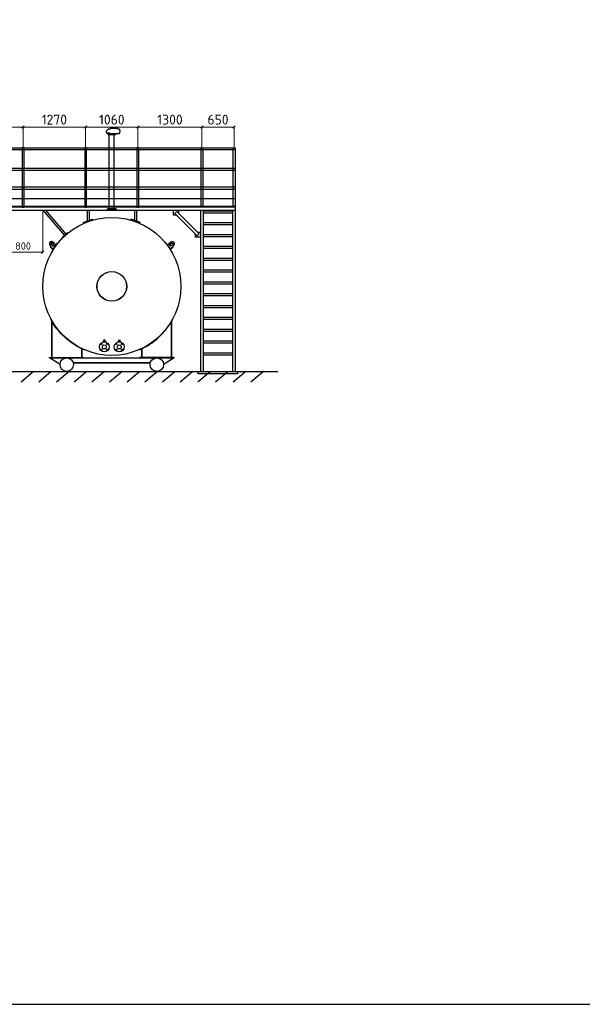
# Model space of a CAD drawing. Header units: millimetres. Extents: x -34827 to 118056, y 11959 to 116489.
# Tile 92 of 105: x 80941 to 92354, y 70410 to 90380. Entities that reach past the tile are written whole.
import ezdxf

# ---------------------------------------------------------------- set-up
doc = ezdxf.new("R2010")
doc.units = ezdxf.units.MM
doc.linetypes.add('K5LT32775', pattern=[0])
doc.layers.add('SV-DIM-MECH', color=7, linetype='Continuous')
doc.layers.add('Резервуар', color=7, linetype='Continuous')
doc.layers.add('Размеры', color=7, linetype='Continuous', lineweight=15)
doc.styles.get("Standard").update_dxf_attribs({"font": 'isocpeur.ttf'})
doc.dimstyles.new('Размер 1000', dxfattribs={"dimtxt": 300, "dimasz": 50, "dimexe": 0.18, "dimexo": 0.0625, "dimgap": 50, "dimtad": 1, "dimdec": 0, "dimrnd": 1, "dimzin": 0, "dimdsep": 46, "dimtxsty": 'Standard', "dimblk": 'OBLIQUE', "dimcen": -0.09, "dimclrd": 5, "dimclre": 5, "dimclrt": 5, "dimadec": 0, "dimazin": 0, "dimtfac": 1, "dimtdec": 0, "dimtofl": 0, "dimtmove": 0, "dimatfit": 3, "dimldrblk": 'OBLIQUE', "dimfxl": 1, "dimtolj": 1, "dimtzin": 0, "dimlwd": 13, "dimlwe": 13, "dimarcsym": 0})

# ---------------------------------------------------------------- blocks, each defined once
blk = doc.blocks.new('_Oblique')
at = {"color": 0, "linetype": 'ByBlock', "lineweight": -2}
blk.add_line((-0.5, -0.5), (0.5, 0.5), dxfattribs=at)
blk = doc.blocks.new('*D228')
at = {"layer": 'Defpoints', "color": 0, "transparency": 16777216}
for p in [(83339, 88203), (82279, 87779), (83339, 87779)]:
    blk.add_point(p, dxfattribs=at)
at = {"layer": 'SV-DIM-MECH', "color": 5, "lineweight": 13, "transparency": 16777216}
for p, q in [((82279, 87779), (82279, 88203)), ((82279, 88203), (83339, 88203)), ((83339, 87779), (83339, 88203))]:
    blk.add_line(p, q, dxfattribs=at)
at = {"layer": 'SV-DIM-MECH', "color": 5, "lineweight": 13, "transparency": 16777216, "xscale": 50, "yscale": 50, "zscale": 50, "rotation": 180}
blk.add_blockref('_Oblique', (82279, 88203), dxfattribs=at)
at = {"layer": 'SV-DIM-MECH', "color": 5, "lineweight": 13, "transparency": 16777216, "xscale": 50, "yscale": 50, "zscale": 50}
blk.add_blockref('_Oblique', (83339, 88203), dxfattribs=at)
at = {"layer": 'SV-DIM-MECH', "color": 5, "transparency": 16777216, "insert": (82809, 88353), "char_height": 200, "attachment_point": 5}
blk.add_mtext('\\A1;1060', dxfattribs=at)
blk = doc.blocks.new('*D154')
at = {"layer": 'Defpoints', "color": 0, "transparency": 16777216}
for p in [(81009, 88203), (79739, 87779), (81009, 87779)]:
    blk.add_point(p, dxfattribs=at)
at = {"layer": 'SV-DIM-MECH', "color": 5, "lineweight": 13, "transparency": 16777216}
for p, q in [((79739, 87779), (79739, 88203)), ((79739, 88203), (81009, 88203)), ((81009, 87779), (81009, 88203))]:
    blk.add_line(p, q, dxfattribs=at)
at = {"layer": 'SV-DIM-MECH', "color": 5, "lineweight": 13, "transparency": 16777216, "xscale": 50, "yscale": 50, "zscale": 50, "rotation": 180}
blk.add_blockref('_Oblique', (79739, 88203), dxfattribs=at)
at = {"layer": 'SV-DIM-MECH', "color": 5, "lineweight": 13, "transparency": 16777216, "xscale": 50, "yscale": 50, "zscale": 50}
blk.add_blockref('_Oblique', (81009, 88203), dxfattribs=at)
at = {"layer": 'SV-DIM-MECH', "color": 5, "transparency": 16777216, "insert": (80374, 88353), "char_height": 200, "attachment_point": 5}
blk.add_mtext('\\A1;1270', dxfattribs=at)
blk = doc.blocks.new('*D155')
at = {"layer": 'Defpoints', "color": 0, "transparency": 16777216}
for p in [(82279, 88203), (81009, 87779), (82279, 87779)]:
    blk.add_point(p, dxfattribs=at)
at = {"layer": 'SV-DIM-MECH', "color": 5, "lineweight": 13, "transparency": 16777216}
for p, q in [((81009, 87779), (81009, 88203)), ((81009, 88203), (82279, 88203)), ((82279, 87779), (82279, 88203))]:
    blk.add_line(p, q, dxfattribs=at)
at = {"layer": 'SV-DIM-MECH', "color": 5, "lineweight": 13, "transparency": 16777216, "xscale": 50, "yscale": 50, "zscale": 50, "rotation": 180}
blk.add_blockref('_Oblique', (81009, 88203), dxfattribs=at)
at = {"layer": 'SV-DIM-MECH', "color": 5, "lineweight": 13, "transparency": 16777216, "xscale": 50, "yscale": 50, "zscale": 50}
blk.add_blockref('_Oblique', (82279, 88203), dxfattribs=at)
at = {"layer": 'SV-DIM-MECH', "color": 5, "transparency": 16777216, "insert": (81644, 88353), "char_height": 200, "attachment_point": 5}
blk.add_mtext('\\A1;1270', dxfattribs=at)
blk = doc.blocks.new('*D233')
at = {"layer": 'Defpoints', "color": 0, "transparency": 16777216}
for p in [(80609, 86519), (81409, 86519), (81409, 85664)]:
    blk.add_point(p, dxfattribs=at)
at = {"layer": 'SV-DIM-MECH', "color": 5, "lineweight": 13, "transparency": 16777216}
for p, q in [((80609, 86519), (80609, 85664)), ((81409, 86519), (81409, 85664)), ((80609, 85664), (81409, 85664))]:
    blk.add_line(p, q, dxfattribs=at)
at = {"layer": 'SV-DIM-MECH', "color": 5, "lineweight": 13, "transparency": 16777216, "xscale": 50, "yscale": 50, "zscale": 50, "rotation": 180}
blk.add_blockref('_Oblique', (80609, 85664), dxfattribs=at)
at = {"layer": 'SV-DIM-MECH', "color": 5, "lineweight": 13, "transparency": 16777216, "xscale": 50, "yscale": 50, "zscale": 50}
blk.add_blockref('_Oblique', (81409, 85664), dxfattribs=at)
at = {"layer": 'SV-DIM-MECH', "color": 5, "transparency": 16777216, "insert": (81009, 85789), "char_height": 150, "attachment_point": 5}
blk.add_mtext('\\A1;800', dxfattribs=at)
blk = doc.blocks.new('*D163')
at = {"layer": 'Defpoints', "color": 0, "transparency": 16777216}
for p in [(84639, 88203), (83339, 87779), (84639, 87779)]:
    blk.add_point(p, dxfattribs=at)
at = {"layer": 'SV-DIM-MECH', "color": 5, "lineweight": 13, "transparency": 16777216}
for p, q in [((83339, 87779), (83339, 88203)), ((83339, 88203), (84639, 88203)), ((84639, 87779), (84639, 88203))]:
    blk.add_line(p, q, dxfattribs=at)
at = {"layer": 'SV-DIM-MECH', "color": 5, "lineweight": 13, "transparency": 16777216, "xscale": 50, "yscale": 50, "zscale": 50, "rotation": 180}
blk.add_blockref('_Oblique', (83339, 88203), dxfattribs=at)
at = {"layer": 'SV-DIM-MECH', "color": 5, "lineweight": 13, "transparency": 16777216, "xscale": 50, "yscale": 50, "zscale": 50}
blk.add_blockref('_Oblique', (84639, 88203), dxfattribs=at)
at = {"layer": 'SV-DIM-MECH', "color": 5, "transparency": 16777216, "insert": (83989, 88353), "char_height": 200, "attachment_point": 5}
blk.add_mtext('\\A1;1300', dxfattribs=at)
blk = doc.blocks.new('*D164')
at = {"layer": 'Defpoints', "color": 0, "transparency": 16777216}
for p in [(85289, 88203), (84639, 87779), (85289, 87779)]:
    blk.add_point(p, dxfattribs=at)
at = {"layer": 'SV-DIM-MECH', "color": 5, "lineweight": 13, "transparency": 16777216}
for p, q in [((84639, 87779), (84639, 88203)), ((84639, 88203), (85289, 88203)), ((85289, 87779), (85289, 88203))]:
    blk.add_line(p, q, dxfattribs=at)
at = {"layer": 'SV-DIM-MECH', "color": 5, "lineweight": 13, "transparency": 16777216, "xscale": 50, "yscale": 50, "zscale": 50, "rotation": 180}
blk.add_blockref('_Oblique', (84639, 88203), dxfattribs=at)
at = {"layer": 'SV-DIM-MECH', "color": 5, "lineweight": 13, "transparency": 16777216, "xscale": 50, "yscale": 50, "zscale": 50}
blk.add_blockref('_Oblique', (85289, 88203), dxfattribs=at)
at = {"layer": 'SV-DIM-MECH', "color": 5, "transparency": 16777216, "insert": (84964, 88353), "char_height": 200, "attachment_point": 5}
blk.add_mtext('\\A1;650', dxfattribs=at)

msp = doc.modelspace()

# ---------------------------------------------------------------- linework, layer by layer
at = {"color": 6}
for p, q in [((82759.1744, 86548.3853), (82759.1744, 88048.3853)), ((82859.1744, 86548.3853), (82859.1744, 88048.3853))]:
    msp.add_line(p, q, dxfattribs=at)
at = {"lineweight": 30}
for p, q in [((81409.1744, 86518.8513), (81847.4114, 86002.6224)), ((81465.743, 86518.8513), (81876.8013, 86029.8011)), ((84609.1744, 86518.8513), (84609.1744, 83247.8513)), ((84661.1744, 86518.8513), (84661.1744, 83247.8513)), ((85257.1744, 86497.9483), (84661.1744, 86497.9483)), ((85257.1744, 86518.8513), (85257.1744, 83247.8513)), ((85309.1744, 86578.8513), (85309.1744, 83247.8513)), ((85257.1744, 86457.9483), (84661.1744, 86457.9483)), ((85257.1744, 86257.9483), (84661.1744, 86257.9483)), ((85257.1744, 86217.9483), (84661.1744, 86217.9483)), ((81912.6763, 86062.9768), (81811.5364, 85969.4467)), ((81817.1626, 85963.8205), (81811.5364, 85969.4467)), ((81918.3025, 86057.3506), (81817.1626, 85963.8205)), ((81918.0743, 86057.1396), (81912.4481, 86062.7658)), ((85257.1744, 86017.9483), (84661.1744, 86017.9483)), ((85257.1744, 85977.9483), (84661.1744, 85977.9483)), ((85257.1744, 85777.9483), (84661.1744, 85777.9483)), ((85257.1744, 85737.9483), (84661.1744, 85737.9483)), ((85257.1744, 85537.9483), (84661.1744, 85537.9483)), ((85257.1744, 85497.9483), (84661.1744, 85497.9483)), ((85257.1744, 85297.9483), (84661.1744, 85297.9483)), ((85257.1744, 85257.9483), (84661.1744, 85257.9483)), ((85257.1744, 85057.9483), (84661.1744, 85057.9483)), ((85257.1744, 85017.9483), (84661.1744, 85017.9483)), ((85257.1744, 84817.9483), (84661.1744, 84817.9483)), ((85257.1744, 84777.9483), (84661.1744, 84777.9483)), ((85257.1744, 84577.9483), (84661.1744, 84577.9483)), ((85257.1744, 84537.9483), (84661.1744, 84537.9483)), ((85257.1744, 84337.9483), (84661.1744, 84337.9483)), ((85257.1744, 84297.9483), (84661.1744, 84297.9483)), ((85257.1744, 84097.9483), (84661.1744, 84097.9483)), ((85257.1744, 84057.9483), (84661.1744, 84057.9483)), ((85257.1744, 83857.9483), (84661.1744, 83857.9483)), ((85257.1744, 83817.9483), (84661.1744, 83817.9483)), ((85257.1744, 83617.9483), (84661.1744, 83617.9483)), ((85257.1744, 83577.9483), (84661.1744, 83577.9483))]:
    msp.add_line(p, q, dxfattribs=at)
for points in [[(-34826.515, 70409.7282), (118056.4579, 70409.7282), (118056.4579, 116489.1868), (-34826.515, 116489.1868)], [(84559.1744, 83195.8513), (84559.1744, 83247.8513), (85359.1744, 83247.8513), (85359.1744, 83195.8513)]]:
    msp.add_lwpolyline(points, close=True)
at = {"color": 6, "linetype": 'K5LT32775'}
msp.add_lwpolyline([(82856.9551, 88065.0519), (82868.7891, 88072.4481), (82967.506, 88072.4481), (82967.506, 88092.517), (82973.023, 88097.7275), (82975.6549, 88100.2132, 0.2294751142), (82977.0733, 88103.9496), (82972.7576, 88152.6883, 0.3885762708), (82968.1921, 88156.8674), (82967.7863, 88156.8674), (82933.4432, 88156.8674), (82929.3126, 88171.0294), (82928.9383, 88172.3127, 0.3333333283), (82924.5383, 88175.6127), (82780.2531, 88175.6127, 0.4142135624), (82775.6697, 88171.0294), (82775.6697, 88156.8674), (82739.7411, 88156.8674, 0.3446318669), (82694.6785, 88082.2114), (82761.3938, 88082.2114), (82761.3938, 88065.0519)], format="xyb", dxfattribs=at)
at = {"color": 6}
for points in [[(82725.8411, 88048.3853), (82892.5078, 88048.3853), (82892.5078, 88065.0519), (82725.8411, 88065.0519)], [(82725.8411, 86548.3853), (82892.5078, 86548.3853), (82892.5078, 86531.7186), (82725.8411, 86531.7186)]]:
    msp.add_lwpolyline(points, close=True, dxfattribs=at)
at = {"lineweight": 30}
for points in [[(69549.1744, 87778.8513), (85309.1744, 87778.8513)], [(85309.1744, 87738.8513), (69549.1744, 87738.8513)], [(69549.1744, 87368.8513), (85309.1744, 87368.8513)], [(85309.1744, 87318.8513), (69549.1744, 87318.8513)], [(69549.1744, 86988.8513), (85309.1744, 86988.8513)], [(85309.1744, 86938.8513), (69549.1744, 86938.8513)], [(85309.1744, 86748.8513), (69549.1744, 86748.8513), (69549.1744, 86598.8513), (85309.1744, 86598.8513)], [(85309.1744, 86578.8513), (69509.1744, 86578.8513), (69509.1744, 86518.8513), (85309.1744, 86518.8513)], [(81224.3372, 83247.8513), (80968.8285, 83026.7925)], [(81582.7704, 83247.8513), (81327.2618, 83026.7925)], [(81941.2037, 83247.8513), (81685.695, 83026.7925)], [(82299.637, 83247.8513), (82044.1283, 83026.7925)], [(82658.0702, 83247.8513), (82402.5616, 83026.7925)], [(83016.5035, 83247.8513), (82760.9948, 83026.7925)], [(83374.9367, 83247.8513), (83119.4281, 83026.7925)], [(83733.37, 83247.8513), (83477.8613, 83026.7925)], [(84091.8033, 83247.8513), (83836.2946, 83026.7925)], [(84450.2365, 83247.8513), (84194.7279, 83026.7925)], [(84808.6698, 83247.8513), (84553.1611, 83026.7925)], [(85167.103, 83247.8513), (84911.5944, 83026.7925)], [(85525.5363, 83247.8513), (85270.0276, 83026.7925)], [(85883.9696, 83247.8513), (85628.4609, 83026.7925)]]:
    msp.add_lwpolyline(points, dxfattribs=at)
for points in [[(80989.1744, 87778.8513), (80989.1744, 86578.8513), (81029.1744, 86578.8513), (81029.1744, 87778.8513)], [(82259.1744, 87778.8513), (82259.1744, 86578.8513), (82299.1744, 86578.8513), (82299.1744, 87778.8513)], [(83319.1744, 87778.8513), (83319.1744, 86578.8513), (83359.1744, 86578.8513), (83359.1744, 87778.8513)], [(84659.1744, 87778.8513), (84659.1744, 86578.8513), (84619.1744, 86578.8513), (84619.1744, 87778.8513)], [(85309.1744, 87778.8513), (85309.1744, 86578.8513), (85269.1744, 86578.8513), (85269.1744, 87778.8513)]]:
    msp.add_lwpolyline(points, close=True, dxfattribs=at)
at = {"color": 6}
msp.add_lwpolyline([(82709.1744, 86516.74), (82709.1744, 86510.7485)], dxfattribs=at)
at = {"layer": 'Размеры', "lineweight": 30}
for points in [[(84116.748, 86418.8513), (84059.1744, 86418.8513), (84059.1744, 86518.8513), (84159.1744, 86518.8513), (84159.1744, 86461.2777)], [(84551.6009, 86068.8513), (84609.1744, 86068.8513), (84609.1744, 85968.8513), (84509.1744, 85968.8513), (84509.1744, 86026.4249)]]:
    msp.add_lwpolyline(points, dxfattribs=at)
msp.add_lwpolyline([(84087.9612, 86447.6381), (84537.9612, 85997.6381), (84580.3877, 86040.0645), (84130.3877, 86490.0645)], close=True, dxfattribs=at)
at = {"layer": 'Резервуар', "color": 6, "linetype": 'K5LT32775', "lineweight": 20}
for p, q in [((82911.5282, 86531.7186), (82706.8207, 86531.7186)), ((82706.8207, 86516.74), (82706.8207, 86531.7186)), ((82911.5282, 86516.74), (82706.8207, 86516.74)), ((82706.8207, 86510.7485), (82911.5282, 86510.7485)), ((82706.8207, 86510.7485), (82706.8207, 86508.8513)), ((82732.2843, 86516.74), (82735.28, 86513.7443)), ((82732.2843, 86510.7485), (82735.28, 86513.7443)), ((82735.28, 86513.7443), (82883.0689, 86513.7443)), ((82886.0646, 86516.74), (82883.0689, 86513.7443)), ((82886.0646, 86510.7485), (82883.0689, 86513.7443)), ((82911.5282, 86516.74), (82911.5282, 86531.7186)), ((82911.5282, 86510.7485), (82911.5282, 86508.8513))]:
    msp.add_line(p, q, dxfattribs=at)
at = {"layer": 'Резервуар', "color": 6, "linetype": 'K5LT32775', "lineweight": 30}
for p, q in [((81587.9191, 84276.5782), (81587.9191, 83528.8398)), ((81595.9077, 84262.6297), (81595.9077, 83528.8398)), ((82195.0518, 83706.079), (82195.0518, 83528.8398)), ((82203.0404, 83702.2298), (82203.0404, 83528.8398)), ((83415.3085, 83528.8398), (83415.3085, 83702.2298)), ((83423.2971, 83528.8398), (83423.2971, 83706.079))]:
    msp.add_line(p, q, dxfattribs=at)
at = {"layer": 'Резервуар', "color": 6, "lineweight": 30}
for p, q in [((82647.4159, 83844.36), (82647.4159, 83884.36)), ((82647.4159, 83884.36), (82667.4159, 83884.36)), ((82667.4159, 83884.36), (82667.4159, 83844.36)), ((82949.5029, 83844.36), (82949.5029, 83884.36)), ((82969.5029, 83884.36), (82969.5029, 83844.36)), ((82647.4159, 83876.36), (82667.4159, 83876.36))]:
    msp.add_line(p, q, dxfattribs=at)
at = {"layer": 'Резервуар', "color": 6}
for p, q in [((82622.4516, 83844.36), (82692.3517, 83844.36)), ((82622.4516, 83844.36), (82622.4516, 83837.9061)), ((82692.3517, 83844.36), (82692.3517, 83837.9061)), ((82924.5385, 83844.36), (82994.4387, 83844.36)), ((82924.5385, 83844.36), (82924.5385, 83837.9061)), ((82994.4387, 83844.36), (82994.4387, 83837.9061))]:
    msp.add_line(p, q, dxfattribs=at)
at = {"layer": 'Резервуар', "lineweight": 30}
msp.add_line((68320.7398, 83247.8513), (86175.4449, 83247.8513), dxfattribs=at)
for points in [[(82309.8877, 86518.8513), (82309.8877, 86296.2)], [(82349.8307, 86518.8513), (82349.8307, 86310.1212)], [(83268.5182, 86518.8513), (83268.5182, 86310.1212)], [(83308.4612, 86518.8513), (83308.4612, 86296.2)], [(82233.8725, 86261.268), (82230.7157, 86268.6064), (82419.3045, 86334.3347), (82421.3928, 86326.6239), (82233.8725, 86261.268)], [(83384.4764, 86261.268), (83387.6332, 86268.6064), (83199.0443, 86334.3347), (83196.9561, 86326.6239), (83384.4764, 86261.268)]]:
    msp.add_lwpolyline(points, dxfattribs=at)
at = {"layer": 'Резервуар', "color": 6}
for points in [[(81603.9325, 85683.1771), (81598.3983, 85686.448, -0.0355276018), (81727.2327, 85869.5059), (81732.2098, 85865.3721)], [(84014.4164, 85683.1771), (84019.9506, 85686.448, 0.0355276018), (83891.1161, 85869.5059), (83886.1391, 85865.3721)], [(82244.887, 83689.6212), (82242.4687, 83684.1302, -0.1685574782), (81570.1645, 84308.9866), (81574.3296, 84311.1974), (81570.1645, 84308.9866)], [(83373.4619, 83689.6212), (83375.8802, 83684.1302, 0.1685574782), (84048.1844, 84308.9866), (84044.0193, 84311.1974), (84048.1844, 84308.9866)]]:
    msp.add_lwpolyline(points, format="xyb", dxfattribs=at)
at = {"layer": 'Резервуар', "color": 6, "linetype": 'K5LT32775', "lineweight": 30}
for points in [[(84030.4298, 83528.8398), (84030.4298, 83749.7165), (84030.4298, 84276.5782)], [(84022.4412, 83528.8398), (84022.4412, 83756.2033), (84022.4412, 84262.6297)], [(81545.979, 83520.8513), (81545.979, 83528.8398), (82244.9804, 83528.8398), (82244.9804, 83520.8513)], [(84072.3699, 83520.8513), (84072.3699, 83528.8398), (83373.3685, 83528.8398), (83373.3685, 83520.8513)]]:
    msp.add_lwpolyline(points, dxfattribs=at)
at = {"layer": 'Резервуар', "color": 6, "lineweight": 30}
for points in [[(81758.9801, 83384.6702), (81758.9801, 83384.6702), (81545.979, 83520.8513), (84072.3699, 83520.8513), (83859.3688, 83384.6702), (83859.3688, 83384.6702)], [(82027.2184, 83420.7992), (82027.2184, 83420.7992), (83591.3253, 83420.7992), (83591.3253, 83420.7992), (82027.2184, 83420.7992)]]:
    msp.add_lwpolyline(points, dxfattribs=at)
for centre, radius in [((82809.1744, 84970.8627), 1400), ((82809.1744, 84970.8627), 300), ((82657.4017, 83744.2124), 100), ((82600.9138, 83800.7003), 10), ((82600.9138, 83687.7246), 10), ((82657.4017, 83744.2124), 40), ((82713.8895, 83800.7003), 10), ((82713.8895, 83687.7246), 10), ((82959.4886, 83744.2124), 100), ((82903.0007, 83800.7003), 10), ((82903.0007, 83687.7246), 10), ((82959.4886, 83744.2124), 40), ((83015.9764, 83800.7003), 10), ((83015.9764, 83687.7246), 10), ((81895.6744, 83384.3513), 136.5), ((83722.8692, 83384.3513), 136.5)]:
    msp.add_circle(centre, radius, dxfattribs=at)
at = {"layer": 'Резервуар', "color": 6}
msp.add_circle((82809.1744, 84970.8627), 302, dxfattribs=at)
for points, knots in [([(81681.4507, 85810.5938), (81664.5457, 85826.5238), (81648.2464, 85842.0056), (81631.9472, 85857.4874), (81629.295, 85859.7987), (81624.0455, 85864.3734), (81615.1859, 85869.8192), (81605.9441, 85874.0837), (81596.4508, 85876.986), (81587.0294, 85878.4547), (81577.9712, 85878.4304), (81569.5636, 85876.9029), (81562.0776, 85873.8981), (81555.7751, 85869.4915), (81551.8719, 85864.9391), (81548.9099, 85859.866), (81546.834, 85854.1647), (81546.0353, 85846.394), (81546.9004, 85838.1715), (81548.7797, 85832.8563), (81549.7493, 85830.1141), (81557.2683, 85811.6597), (81564.7872, 85793.2053), (81572.3061, 85774.7509), (81574.6475, 85770.3732), (81579.3339, 85761.6106), (81587.3046, 85755.6762), (81591.2932, 85752.7066), (81603.3677, 85744.809), (81615.4422, 85736.9113), (81625.7312, 85730.1815)], [0, 0, 0, 0, 1, 1, 1, 1.1053852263, 1.2085884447, 1.3106788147, 1.4100654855, 1.5053942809, 1.5956985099, 1.6805565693, 1.7602422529, 1.8358222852, 1.9091123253, 1.9379558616, 2.0118929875, 2.0889138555, 2.1705574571, 2.2575727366, 2.2575727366, 2.2575727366, 3.2575727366, 3.2575727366, 3.2575727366, 3.4045303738, 3.551723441, 3.551723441, 3.551723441, 4.551723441, 4.551723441, 4.551723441, 4.551723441]), ([(83936.8982, 85810.5938), (83953.8032, 85826.5238), (83970.1025, 85842.0056), (83986.4017, 85857.4874), (83989.0539, 85859.7987), (83994.3034, 85864.3734), (84003.163, 85869.8192), (84012.4048, 85874.0837), (84021.8981, 85876.986), (84031.3195, 85878.4547), (84040.3777, 85878.4304), (84048.7853, 85876.9029), (84056.2713, 85873.8981), (84062.5738, 85869.4915), (84066.477, 85864.9391), (84069.439, 85859.866), (84071.5149, 85854.1647), (84072.3136, 85846.394), (84071.4485, 85838.1715), (84069.5691, 85832.8563), (84068.5996, 85830.1141), (84061.0806, 85811.6597), (84053.5617, 85793.2053), (84046.0428, 85774.7509), (84043.7014, 85770.3732), (84039.015, 85761.6106), (84031.0442, 85755.6762), (84027.0557, 85752.7066), (84014.9812, 85744.809), (84002.9067, 85736.9113), (83992.6177, 85730.1815)], [0, 0, 0, 0, 1, 1, 1, 1.1053852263, 1.2085884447, 1.3106788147, 1.4100654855, 1.5053942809, 1.5956985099, 1.6805565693, 1.7602422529, 1.8358222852, 1.9091123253, 1.9379558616, 2.0118929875, 2.0889138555, 2.1705574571, 2.2575727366, 2.2575727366, 2.2575727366, 3.2575727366, 3.2575727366, 3.2575727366, 3.4045303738, 3.551723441, 3.551723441, 3.551723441, 4.551723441, 4.551723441, 4.551723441, 4.551723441]), ([(81548.8068, 85859.2261), (81548.2736, 85858.7457), (81547.0207, 85857.6168), (81545.1294, 85853.8717), (81542.9295, 85848.2759), (81542.1745, 85840.4681), (81543.0271, 85832.2561), (81544.9082, 85826.9394), (81545.8787, 85824.1965), (81553.3977, 85805.7421), (81560.9166, 85787.2877), (81568.4355, 85768.8333), (81570.7769, 85764.4555), (81575.4633, 85755.693), (81583.4341, 85749.7586), (81587.4226, 85746.789), (81599.4971, 85738.8913), (81611.5716, 85730.9937), (81621.8993, 85724.2386)], [0, 0, 0, 0, 0.021374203, 0.0502177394, 0.1241548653, 0.2011757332, 0.2828193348, 0.3698346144, 0.3698346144, 0.3698346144, 1.3698346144, 1.3698346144, 1.3698346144, 1.5167922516, 1.6639853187, 1.6639853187, 1.6639853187, 2.6639853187, 2.6639853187, 2.6639853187, 2.6639853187]), ([(84069.542, 85859.2261), (84070.0753, 85858.7457), (84071.3282, 85857.6168), (84073.2195, 85853.8717), (84075.4194, 85848.2759), (84076.1744, 85840.4681), (84075.3218, 85832.2561), (84073.4407, 85826.9394), (84072.4701, 85824.1965), (84064.9512, 85805.7421), (84057.4323, 85787.2877), (84049.9133, 85768.8333), (84047.572, 85764.4555), (84042.8856, 85755.693), (84034.9148, 85749.7586), (84030.9263, 85746.789), (84018.8518, 85738.8913), (84006.7773, 85730.9937), (83996.4496, 85724.2386)], [0, 0, 0, 0, 0.021374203, 0.0502177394, 0.1241548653, 0.2011757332, 0.2828193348, 0.3698346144, 0.3698346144, 0.3698346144, 1.3698346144, 1.3698346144, 1.3698346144, 1.5167922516, 1.6639853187, 1.6639853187, 1.6639853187, 2.6639853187, 2.6639853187, 2.6639853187, 2.6639853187])]:
    msp.add_open_spline(points, degree=3, knots=knots, dxfattribs=at)
for points in [[(81580.2766, 85822.1696), (81577.112, 85827.8975), (81575.5525, 85833.704), (81575.702, 85839.2027), (81577.7899, 85844.6523), (81581.3429, 85848.136), (81586.2193, 85850.5966), (81592.0946, 85851.6249), (81598.5776, 85851.1521), (81605.2367, 85849.21), (81611.6285, 85845.9277), (81617.3275, 85841.5238), (81622.1686, 85835.9901), (81633.7008, 85819.5726), (81636.8654, 85813.8448), (81638.4249, 85808.0382), (81638.4249, 85802.5355), (81636.4268, 85797.7147), (81632.6345, 85793.6063), (81627.758, 85791.1456), (81621.8827, 85790.1174), (81615.3998, 85790.5901), (81608.7407, 85792.5323), (81602.3489, 85795.8146), (81596.6498, 85800.2185), (81591.8088, 85805.7521), (81580.2766, 85822.1696)], [(81576.1058, 85840.9626), (81580.7333, 85844.0721), (81586.3418, 85845.5506), (81592.6833, 85845.5387), (81599.3355, 85844.0371), (81605.8558, 85841.1457), (81611.8098, 85837.0571), (81616.8014, 85832.0434), (81629.8302, 85813.655), (81632.9948, 85807.9272), (81634.5543, 85802.1206), (81634.4048, 85796.6219), (81633.9803, 85795.0189)], [(84038.0723, 85822.1696), (84041.2369, 85827.8975), (84042.7964, 85833.704), (84042.6469, 85839.2027), (84040.559, 85844.6523), (84037.006, 85848.136), (84032.1296, 85850.5966), (84026.2543, 85851.6249), (84019.7713, 85851.1521), (84013.1122, 85849.21), (84006.7204, 85845.9277), (84001.0213, 85841.5238), (83996.1803, 85835.9901), (83984.6481, 85819.5726), (83981.4835, 85813.8448), (83979.924, 85808.0382), (83979.924, 85802.5355), (83981.922, 85797.7147), (83985.7144, 85793.6063), (83990.5909, 85791.1456), (83996.4661, 85790.1174), (84002.9491, 85790.5901), (84009.6082, 85792.5323), (84016, 85795.8146), (84021.6991, 85800.2185), (84026.5401, 85805.7521), (84038.0723, 85822.1696)], [(84042.2431, 85840.9626), (84037.6156, 85844.0721), (84032.0071, 85845.5506), (84025.6656, 85845.5387), (84019.0134, 85844.0371), (84012.4931, 85841.1457), (84006.539, 85837.0571), (84001.5475, 85832.0434), (83988.5187, 85813.655), (83985.3541, 85807.9272), (83983.7946, 85802.1206), (83983.9441, 85796.6219), (83984.3686, 85795.0189)]]:
    msp.add_spline(points, degree=3, dxfattribs=at)

# ---------------------------------------------------------------- dimensions: what is measured, and where the dimension line sits
at = {"layer": 'SV-DIM-MECH'}
for base, p1, p2, picture, middle in [((81009.1744, 88203.1953), (79739.1744, 87778.8513), (81009.1744, 87778.8513), '*D154', (80374.1744, 88353.1953)), ((82279.1744, 88203.1953), (81009.1744, 87778.8513), (82279.1744, 87778.8513), '*D155', (81644.1744, 88353.1953)), ((83339.1744, 88203.1953), (82279.1744, 87778.8513), (83339.1744, 87778.8513), '*D228', (82809.1744, 88353.1953)), ((84639.1744, 88203.1953), (83339.1744, 87778.8513), (84639.1744, 87778.8513), '*D163', (83989.1744, 88353.1953)), ((85289.1744, 88203.1953), (84639.1744, 87778.8513), (85289.1744, 87778.8513), '*D164', (84964.1744, 88353.1953))]:
    dim = msp.add_linear_dim(base=base, p1=p1, p2=p2, dimstyle='Размер 1000', override={"dimtxt": 200}, dxfattribs=at)
    dim.commit()
    dim.dimension.update_dxf_attribs({"geometry": picture, "text_midpoint": middle})
dim = msp.add_aligned_dim(p1=(80609.1744, 86518.8513), p2=(81409.1744, 86518.8513), distance=-854.8712, dimstyle='Размер 1000', override={"dimtxt": 150}, dxfattribs=at)
dim.commit()
dim.dimension.update_dxf_attribs({"geometry": '*D233', "text_midpoint": (81009.1744, 85788.9801)})

doc.saveas('drawing.dxf')
